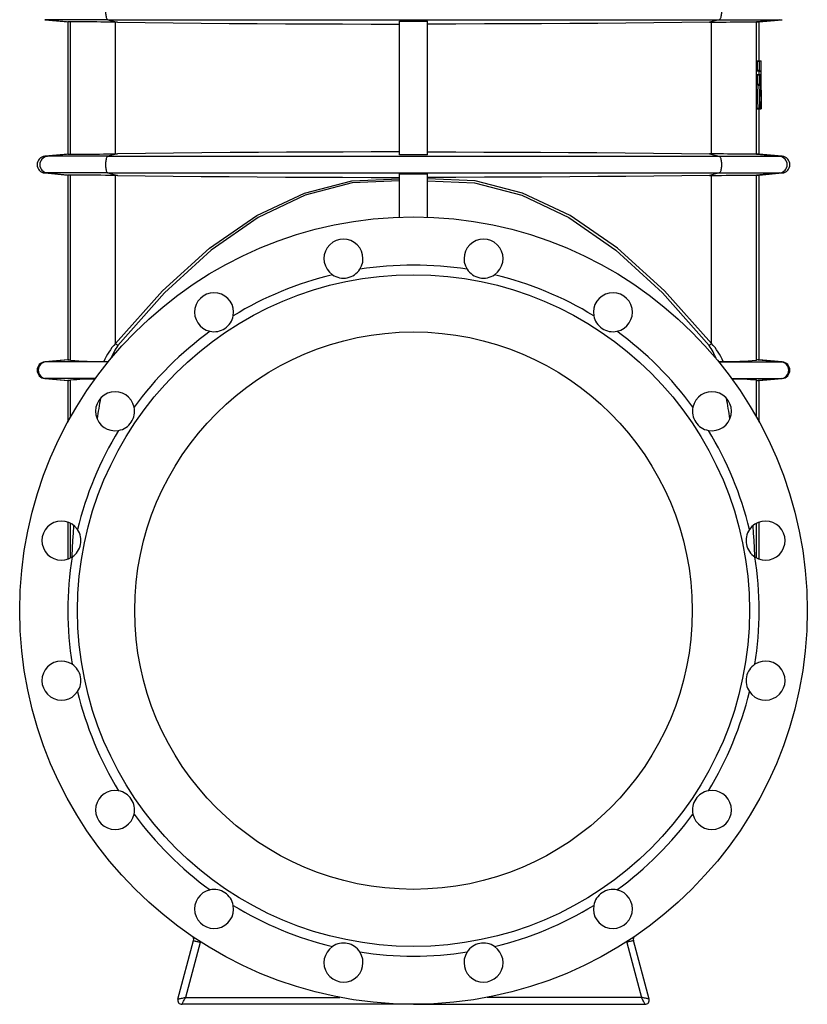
# Model space of a CAD drawing. Extents: x -115 to 1719, y -165 to 2501.
# Tile 3 of 5: x 1136 to 1701, y 533 to 1240. Entities that reach past the tile are written whole.
import ezdxf

# ---------------------------------------------------------------- set-up
doc = ezdxf.new("R2010")
doc.units = 0
doc.layers.get('0').update_dxf_attribs({"linetype": 'CONTINUOUS'})

msp = doc.modelspace()

# ---------------------------------------------------------------- linework, layer by layer
at = {"color": 7, "linetype": 'CONTINUOUS'}
for p, q in [((1154.29, 1239.71), (1170.81, 1238.26)), ((1156.17, 1239.71), (1154.29, 1239.71)), ((1199.6, 1239.71), (1156.17, 1239.71)), ((1156.17, 1239.71), (1172.68, 1238.26)), ((1170.81, 1238.26), (1170.81, 1143.11)), ((1172.79, 1238.26), (1172.68, 1238.26)), ((1172.79, 1143.11), (1172.79, 1238.26)), ((1199.6, 1239.71), (1638.02, 1239.71)), ((1199.6, 1239.71), (1206.37, 1237.87)), ((1206.37, 1237.87), (1205.03, 1237.89)), ((1205.03, 1143.48), (1205.03, 1237.89)), ((1408.81, 1142.84), (1408.81, 1238.53)), ((1428.81, 1142.84), (1428.81, 1238.53)), ((1638.02, 1239.71), (1631.26, 1237.87)), ((1631.26, 1237.87), (1632.59, 1237.89)), ((1632.59, 1143.48), (1632.59, 1237.89)), ((1638.02, 1239.71), (1681.45, 1239.71)), ((1664.83, 1238.26), (1664.95, 1238.26)), ((1664.83, 1143.11), (1664.83, 1238.26)), ((1681.45, 1239.71), (1664.95, 1238.26)), ((1666.81, 1238.26), (1683.33, 1239.71)), ((1666.81, 1210.24), (1666.81, 1238.26)), ((1681.45, 1239.71), (1683.33, 1239.71)), ((1665.32, 1209.88), (1665.32, 1203.4)), ((1665.32, 1209.88), (1666.81, 1209.88)), ((1665.35, 1210.24), (1666.84, 1210.24)), ((1666.81, 1209.88), (1666.81, 1203.4)), ((1666.84, 1210.24), (1668.19, 1210.24)), ((1668.31, 1187.32), (1668.2, 1210.02)), ((1665.32, 1203.4), (1666.81, 1203.4)), ((1665.35, 1203.04), (1666.84, 1203.04)), ((1666.55, 1202.82), (1666.58, 1200.39)), ((1666.55, 1202.82), (1668.05, 1202.82)), ((1666.84, 1203.04), (1668.04, 1203.04)), ((1668.05, 1202.82), (1668.3, 1175.91)), ((1665.32, 1200.03), (1665.32, 1193.55)), ((1665.32, 1200.03), (1666.81, 1200.03)), ((1665.35, 1200.39), (1666.84, 1200.39)), ((1666.81, 1200.03), (1666.81, 1193.55)), ((1666.84, 1200.39), (1667.97, 1200.39)), ((1668.26, 1176.18), (1667.99, 1200.16)), ((1665.71, 1192.69), (1665.15, 1176.18)), ((1665.32, 1193.55), (1666.81, 1193.55)), ((1665.35, 1193.19), (1666.84, 1193.19)), ((1665.71, 1192.69), (1667.2, 1192.69)), ((1667.2, 1192.69), (1666.64, 1176.18)), ((1666.84, 1193.19), (1667.18, 1193.19)), ((1668.31, 1187.32), (1668.31, 1187.1)), ((1668.31, 1175.68), (1668.31, 1187.1)), ((1667.26, 1175.91), (1667.4, 1180.5)), ((1667.4, 1180.5), (1668, 1180.5)), ((1667.42, 1180.72), (1667.99, 1180.72)), ((1668, 1180.5), (1668.07, 1175.91)), ((1665.15, 1176.18), (1666.64, 1176.18)), ((1665.18, 1175.68), (1666.67, 1175.68)), ((1666.67, 1175.68), (1667.24, 1175.68)), ((1666.81, 1143.11), (1666.81, 1175.68)), ((1667.26, 1175.91), (1668.07, 1175.91)), ((1667.34, 1175.68), (1668.08, 1175.68)), ((1668.08, 1175.68), (1668.26, 1175.68)), ((1668.3, 1175.68), (1668.31, 1175.68)), ((1170.81, 1143.11), (1154.29, 1141.66)), ((1156.17, 1141.66), (1154.29, 1141.66)), ((1172.68, 1143.11), (1156.17, 1141.66)), ((1199.6, 1141.66), (1156.17, 1141.66)), ((1172.68, 1143.11), (1172.79, 1143.11)), ((1206.37, 1143.49), (1199.6, 1141.66)), ((1199.6, 1141.66), (1638.02, 1141.66)), ((1205.03, 1143.48), (1206.37, 1143.49)), ((1632.59, 1143.48), (1631.26, 1143.49)), ((1631.26, 1143.49), (1638.02, 1141.66)), ((1638.02, 1141.66), (1681.45, 1141.66)), ((1664.95, 1143.11), (1664.83, 1143.11)), ((1664.95, 1143.11), (1681.45, 1141.66)), ((1683.33, 1141.66), (1666.81, 1143.11)), ((1681.45, 1141.66), (1683.33, 1141.66)), ((1154.29, 1129.71), (1170.81, 1128.26)), ((1156.17, 1129.71), (1154.29, 1129.71)), ((1199.6, 1129.71), (1156.17, 1129.71)), ((1156.17, 1129.71), (1172.68, 1128.26)), ((1170.81, 1128.26), (1170.81, 995.61)), ((1172.79, 1128.26), (1172.68, 1128.26)), ((1172.79, 995.38), (1172.79, 1128.26)), ((1199.6, 1129.71), (1638.02, 1129.71)), ((1199.6, 1129.71), (1206.37, 1127.87)), ((1206.37, 1127.87), (1205.03, 1127.89)), ((1205.03, 1007.3), (1205.03, 1127.89)), ((1408.81, 1098.01), (1408.81, 1129)), ((1428.81, 1098.01), (1428.81, 1129)), ((1638.02, 1129.71), (1631.26, 1127.87)), ((1631.26, 1127.87), (1632.59, 1127.89)), ((1632.59, 1007.3), (1632.59, 1127.89)), ((1638.02, 1129.71), (1681.45, 1129.71)), ((1664.83, 1128.26), (1664.95, 1128.26)), ((1664.83, 995.38), (1664.83, 1128.26)), ((1681.45, 1129.71), (1664.95, 1128.26)), ((1666.81, 1128.26), (1683.33, 1129.71)), ((1666.81, 995.61), (1666.81, 1128.26)), ((1681.45, 1129.71), (1683.33, 1129.71)), ((1170.81, 995.61), (1154.29, 994.16)), ((1155.08, 994.16), (1154.29, 994.16)), ((1171.59, 995.61), (1155.08, 994.16)), ((1199.83, 994.16), (1155.08, 994.16)), ((1637.79, 994.16), (1682.55, 994.16)), ((1666.03, 995.61), (1682.55, 994.16)), ((1683.33, 994.16), (1666.81, 995.61)), ((1682.55, 994.16), (1683.33, 994.16)), ((1154.29, 982.21), (1170.81, 980.76)), ((1155.08, 982.21), (1154.29, 982.21)), ((1190.61, 982.21), (1155.08, 982.21)), ((1155.08, 982.21), (1171.59, 980.76)), ((1647.01, 982.21), (1682.55, 982.21)), ((1682.55, 982.21), (1666.03, 980.76)), ((1666.81, 980.76), (1683.33, 982.21)), ((1682.55, 982.21), (1683.33, 982.21)), ((1170.81, 980.76), (1170.81, 950.97)), ((1172.79, 954.54), (1172.79, 980.98)), ((1664.83, 954.54), (1664.83, 980.98)), ((1666.81, 950.97), (1666.81, 980.76)), ((1170.81, 879.16), (1170.81, 852.68)), ((1172.79, 853.54), (1172.79, 878.3)), ((1664.83, 853.54), (1664.83, 878.3)), ((1666.81, 852.68), (1666.81, 879.16)), ((1249.82, 536.96), (1261.06, 578.89)), ((1265.89, 577.6), (1255.33, 538.18)), ((1571.73, 577.6), (1582.3, 538.18)), ((1587.8, 536.96), (1576.56, 578.89)), ((1255.33, 538.18), (1365.9, 538.18)), ((1582.3, 538.18), (1471.73, 538.18)), ((1418.81, 533.18), (1252.72, 533.18)), ((1418.81, 533.18), (1584.9, 533.18))]:
    msp.add_line(p, q, dxfattribs=at)
for points in [[(1199.6, 1251.66), (1199.34, 1251.54), (1199.09, 1251.31), (1198.86, 1250.97), (1198.64, 1250.54), (1198.44, 1250.03), (1198.26, 1249.43), (1198.11, 1248.77), (1197.99, 1248.05), (1197.91, 1247.28), (1197.85, 1246.49), (1197.84, 1245.68), (1197.85, 1244.88), (1197.91, 1244.08), (1197.99, 1243.32), (1198.11, 1242.6), (1198.26, 1241.94), (1198.44, 1241.34), (1198.64, 1240.82), (1198.86, 1240.39), (1199.09, 1240.06), (1199.34, 1239.83), (1199.6, 1239.71)], [(1638.02, 1251.66), (1638.28, 1251.54), (1638.53, 1251.31), (1638.77, 1250.97), (1638.99, 1250.54), (1639.19, 1250.03), (1639.36, 1249.43), (1639.51, 1248.77), (1639.63, 1248.05), (1639.72, 1247.28), (1639.77, 1246.49), (1639.79, 1245.68), (1639.77, 1244.88), (1639.72, 1244.08), (1639.63, 1243.32), (1639.51, 1242.6), (1639.36, 1241.94), (1639.19, 1241.34), (1638.99, 1240.82), (1638.77, 1240.39), (1638.53, 1240.06), (1638.28, 1239.83), (1638.02, 1239.71)], [(1172.68, 1238.26), (1171.86, 1238.26), (1171.28, 1238.26), (1170.93, 1238.26), (1170.81, 1238.26)], [(1205.03, 1237.89), (1201.44, 1237.94), (1197.93, 1237.99), (1194.56, 1238.04), (1191.62, 1238.08), (1188.82, 1238.11), (1186.19, 1238.15), (1183.76, 1238.17), (1181.53, 1238.2), (1179.52, 1238.22), (1177.74, 1238.23), (1176.21, 1238.25), (1174.97, 1238.26), (1173.98, 1238.26), (1173.25, 1238.26), (1172.79, 1238.26)], [(1206.37, 1237.87), (1226.32, 1237.64), (1246.34, 1237.42), (1266.43, 1237.23), (1286.55, 1237.07), (1306.72, 1236.92), (1327.09, 1236.8), (1347.49, 1236.7), (1367.92, 1236.63), (1388.36, 1236.58), (1408.81, 1236.56)], [(1408.81, 1238.53), (1410.06, 1238.53), (1428.81, 1238.53)], [(1631.26, 1237.87), (1611.3, 1237.64), (1591.28, 1237.42), (1571.2, 1237.23), (1551.07, 1237.07), (1530.9, 1236.92), (1510.54, 1236.8), (1490.13, 1236.7), (1469.7, 1236.63), (1449.26, 1236.58), (1428.81, 1236.56)], [(1632.59, 1237.89), (1636.19, 1237.94), (1639.69, 1237.99), (1643.07, 1238.04), (1646, 1238.08), (1648.8, 1238.11), (1651.43, 1238.15), (1653.87, 1238.17), (1656.09, 1238.2), (1658.11, 1238.22), (1659.89, 1238.23), (1661.41, 1238.25), (1662.66, 1238.26), (1663.64, 1238.26), (1664.37, 1238.26), (1664.83, 1238.26)], [(1664.95, 1238.26), (1665.76, 1238.26), (1666.34, 1238.26), (1666.69, 1238.26), (1666.81, 1238.26)], [(1408.81, 1144.81), (1388.53, 1144.79), (1368.25, 1144.74), (1347.99, 1144.67), (1327.75, 1144.57), (1307.55, 1144.45), (1287.21, 1144.31), (1266.92, 1144.14), (1246.67, 1143.95), (1226.49, 1143.73), (1206.37, 1143.49)], [(1428.81, 1144.81), (1449.09, 1144.79), (1469.37, 1144.74), (1489.63, 1144.67), (1509.87, 1144.57), (1530.08, 1144.45), (1550.41, 1144.31), (1570.7, 1144.14), (1590.95, 1143.95), (1611.14, 1143.73), (1631.26, 1143.49)], [(1170.81, 1143.11), (1170.93, 1143.11), (1171.28, 1143.11), (1171.86, 1143.11), (1172.68, 1143.11)], [(1172.79, 1143.11), (1173.21, 1143.11), (1173.85, 1143.11), (1174.72, 1143.11), (1175.81, 1143.12), (1177.26, 1143.13), (1178.97, 1143.14), (1180.91, 1143.16), (1183.08, 1143.19), (1185.45, 1143.21), (1188.03, 1143.24), (1190.78, 1143.28), (1193.67, 1143.32), (1196.39, 1143.35), (1199.2, 1143.39), (1202.09, 1143.43), (1205.03, 1143.48)], [(1199.6, 1141.66), (1199.34, 1141.54), (1199.09, 1141.31), (1198.86, 1140.97), (1198.64, 1140.54), (1198.44, 1140.03), (1198.26, 1139.43), (1198.11, 1138.77), (1197.99, 1138.05), (1197.91, 1137.28), (1197.85, 1136.49), (1197.84, 1135.68), (1197.85, 1134.88), (1197.91, 1134.08), (1197.99, 1133.32), (1198.11, 1132.6), (1198.26, 1131.94), (1198.44, 1131.34), (1198.64, 1130.82), (1198.86, 1130.39), (1199.09, 1130.06), (1199.34, 1129.83), (1199.6, 1129.71)], [(1428.81, 1142.84), (1410.06, 1142.84), (1408.81, 1142.84)], [(1664.83, 1143.11), (1664.42, 1143.11), (1663.77, 1143.11), (1662.9, 1143.11), (1661.82, 1143.12), (1660.36, 1143.13), (1658.65, 1143.14), (1656.71, 1143.16), (1654.55, 1143.19), (1652.17, 1143.21), (1649.59, 1143.24), (1646.84, 1143.28), (1643.95, 1143.32), (1641.24, 1143.35), (1638.42, 1143.39), (1635.53, 1143.43), (1632.59, 1143.48)], [(1638.02, 1141.66), (1638.28, 1141.54), (1638.53, 1141.31), (1638.77, 1140.97), (1638.99, 1140.54), (1639.19, 1140.03), (1639.36, 1139.43), (1639.51, 1138.77), (1639.63, 1138.05), (1639.72, 1137.28), (1639.77, 1136.49), (1639.79, 1135.68), (1639.77, 1134.88), (1639.72, 1134.08), (1639.63, 1133.32), (1639.51, 1132.6), (1639.36, 1131.94), (1639.19, 1131.34), (1638.99, 1130.82), (1638.77, 1130.39), (1638.53, 1130.06), (1638.28, 1129.83), (1638.02, 1129.71)], [(1666.81, 1143.11), (1666.69, 1143.11), (1666.35, 1143.11), (1665.76, 1143.11), (1664.95, 1143.11)], [(1172.68, 1128.26), (1171.86, 1128.26), (1171.28, 1128.26), (1170.93, 1128.26), (1170.81, 1128.26)], [(1205.03, 1127.89), (1201.44, 1127.94), (1197.93, 1127.99), (1194.56, 1128.04), (1191.62, 1128.08), (1188.82, 1128.11), (1186.19, 1128.15), (1183.76, 1128.17), (1181.53, 1128.2), (1179.52, 1128.22), (1177.74, 1128.23), (1176.21, 1128.25), (1174.97, 1128.26), (1173.98, 1128.26), (1173.25, 1128.26), (1172.79, 1128.26)], [(1205.03, 1007.3), (1238.69, 1045.13), (1272.51, 1075.74), (1306.46, 1099.11), (1340.51, 1115.22), (1374.64, 1124.04), (1408.81, 1125.57)], [(1206.37, 1127.87), (1226.32, 1127.64), (1246.34, 1127.42), (1266.43, 1127.23), (1286.55, 1127.07), (1306.72, 1126.92), (1327.09, 1126.8), (1347.49, 1126.7), (1367.92, 1126.63), (1388.36, 1126.58), (1408.81, 1126.56)], [(1408.81, 1124.17), (1374.93, 1122.66), (1341.09, 1113.85), (1307.32, 1097.75), (1273.65, 1074.38), (1240.12, 1043.75), (1206.75, 1005.91)], [(1408.81, 1129), (1418.81, 1129), (1428.81, 1129)], [(1631.26, 1127.87), (1611.3, 1127.64), (1591.28, 1127.42), (1571.2, 1127.23), (1551.07, 1127.07), (1530.9, 1126.92), (1510.54, 1126.8), (1490.13, 1126.7), (1469.7, 1126.63), (1449.26, 1126.58), (1428.81, 1126.56)], [(1632.59, 1007.3), (1598.94, 1045.13), (1565.12, 1075.74), (1531.16, 1099.11), (1497.11, 1115.22), (1462.98, 1124.04), (1428.81, 1125.57)], [(1428.81, 1124.17), (1462.69, 1122.66), (1496.53, 1113.85), (1530.3, 1097.75), (1563.97, 1074.38), (1597.5, 1043.75), (1630.87, 1005.91)], [(1632.59, 1127.89), (1636.19, 1127.94), (1639.69, 1127.99), (1643.07, 1128.04), (1646, 1128.08), (1648.8, 1128.11), (1651.43, 1128.15), (1653.87, 1128.17), (1656.09, 1128.2), (1658.11, 1128.22), (1659.89, 1128.23), (1661.41, 1128.25), (1662.66, 1128.26), (1663.64, 1128.26), (1664.37, 1128.26), (1664.83, 1128.26)], [(1664.95, 1128.26), (1665.76, 1128.26), (1666.34, 1128.26), (1666.69, 1128.26), (1666.81, 1128.26)], [(1170.81, 995.61), (1171.01, 995.61), (1171.59, 995.61)], [(1171.59, 995.61), (1172.12, 995.55), (1172.79, 995.38)], [(1666.03, 995.61), (1665.5, 995.55), (1664.83, 995.38)], [(1666.81, 995.61), (1666.62, 995.61), (1666.03, 995.61)], [(1171.59, 980.76), (1171.01, 980.76), (1170.81, 980.76)], [(1172.79, 980.98), (1172.12, 980.82), (1171.59, 980.76)], [(1664.83, 980.98), (1665.5, 980.82), (1666.03, 980.76)], [(1666.03, 980.76), (1666.62, 980.76), (1666.81, 980.76)], [(1173.88, 854.17), (1173.92, 855.07), (1174.21, 860.52), (1174.52, 865.92), (1174.86, 871.27), (1175.22, 876.57), (1175.23, 876.67)], [(1663.75, 854.17), (1663.7, 855.07), (1663.42, 860.52), (1663.1, 865.92), (1662.76, 871.27), (1662.4, 876.57), (1662.39, 876.67)], [(1261.06, 578.89), (1261.11, 578.88), (1261.26, 578.84), (1261.5, 578.78), (1261.83, 578.69), (1262.24, 578.58), (1262.73, 578.45), (1263.28, 578.3), (1263.88, 578.14), (1264.53, 577.96), (1265.2, 577.78), (1265.89, 577.6)], [(1576.56, 578.89), (1576.51, 578.88), (1576.37, 578.84), (1576.13, 578.78), (1575.8, 578.69), (1575.38, 578.58), (1574.9, 578.45), (1574.34, 578.3), (1573.74, 578.14), (1573.09, 577.96), (1572.42, 577.78), (1571.73, 577.6)], [(1249.82, 536.96), (1249.88, 536.97), (1250.05, 537.01), (1250.32, 537.07), (1250.7, 537.15), (1251.17, 537.26), (1251.72, 537.38), (1252.35, 537.52), (1253.04, 537.68), (1253.78, 537.84), (1254.54, 538.01), (1255.33, 538.18)], [(1252.72, 533.18), (1252.75, 533.23), (1252.83, 533.39), (1252.96, 533.64), (1253.13, 533.98), (1253.36, 534.4), (1253.62, 534.91), (1253.92, 535.48), (1254.24, 536.11), (1254.59, 536.77), (1254.96, 537.47), (1255.33, 538.18)], [(1584.9, 533.18), (1584.88, 533.23), (1584.8, 533.39), (1584.67, 533.64), (1584.49, 533.98), (1584.27, 534.4), (1584, 534.91), (1583.7, 535.48), (1583.38, 536.11), (1583.03, 536.77), (1582.67, 537.47), (1582.3, 538.18)], [(1587.8, 536.96), (1587.74, 536.97), (1587.58, 537.01), (1587.3, 537.07), (1586.93, 537.15), (1586.46, 537.26), (1585.9, 537.38), (1585.27, 537.52), (1584.58, 537.68), (1583.85, 537.84), (1583.08, 538.01), (1582.3, 538.18)]]:
    msp.add_lwpolyline(points, dxfattribs=at)
for radius in [282.5, 241, 200]:
    msp.add_circle((1418.81, 815.68), radius, dxfattribs=at)
for centre, radius, start, end in [((1666.4, 1209.97), 1.09, 165.60767, 184.68765), ((1667.89, 1209.97), 1.09, 165.54853, 184.71383), ((1666.32, 1210.06), 1.88, 358.68782, 5.46712), ((1666.4, 1203.31), 1.09, 175.28571, 194.41978), ((1665.27, 1202.86), 1.28, 358.09422, 8.05434), ((1667.89, 1203.31), 1.08, 175.28501, 194.45343), ((1666.78, 1202.86), 1.27, 358.07258, 8.09898), ((1666.4, 1200.12), 1.09, 165.60483, 184.68969), ((1667.89, 1200.12), 1.08, 165.54566, 184.71589), ((1666.85, 1200.21), 1.14, 357.85889, 9.05646), ((1666.4, 1193.46), 1.09, 175.28571, 194.41978), ((1663.85, 1192.85), 1.86, 355.13842, 10.50667), ((1667.89, 1193.46), 1.08, 175.28411, 194.45434), ((1665.35, 1192.85), 1.86, 355.12477, 10.54085), ((1668.11, 1180.54), 0.712, 165.29018, 183.33732), ((1666.84, 1180.54), 1.16, 357.89569, 8.87326), ((1666.68, 1176.02), 1.54, 174.12649, 192.72286), ((1668.17, 1176.02), 1.54, 174.10604, 192.76724), ((1666.61, 1175.86), 0.656, 344.04228, 3.65617), ((1669.43, 1175.86), 1.37, 178.2463, 187.58889), ((1659.8, 1176.02), 8.46, 357.70045, 1.07149), ((1674.27, 1175.87), 5.97, 179.61377, 181.74633), ((1154.81, 1135.68), 6, 95, 265), ((1156.71, 1135.68), 6, 95.19487, 264.80513), ((1680.91, 1135.68), 6, 275.19487, 84.80513), ((1682.81, 1135.68), 6, 275, 85), ((1368.58, 1068.24), 14, 326.96907, 235.53093), ((1469.05, 1068.24), 14, 304.46907, 213.03093), ((1368.58, 1068.24), 14, 235.53629, 326.96373), ((1418.81, 815.68), 247.93, 81.06692, 98.93308), ((1469.05, 1068.24), 14, 213.03627, 304.46371), ((1418.81, 815.68), 247.93, 103.56692, 121.43308), ((1418.81, 815.68), 247.93, 58.56692, 76.43308), ((1275.75, 1029.79), 14, 349.46907, 258.03093), ((1561.87, 1029.79), 14, 281.96907, 190.53093), ((1275.75, 1029.79), 14, 258.03633, 349.46366), ((1561.87, 1029.79), 14, 190.53634, 281.96367), ((1418.81, 815.68), 247.93, 126.06692, 143.93308), ((1418.81, 815.68), 247.93, 36.06692, 53.93308), ((1234.63, 979.11), 40.87, 136.39432, 158.00817), ((1238.81, 982.97), 39.42, 144.41455, 159.84399), ((1258.12, 1071.07), 82.98, 230.22001, 231.74625), ((1579.5, 1071.07), 82.98, 308.25375, 309.77999), ((1598.82, 982.97), 39.42, 20.15601, 35.58545), ((1603, 979.11), 40.87, 21.99183, 43.60568), ((1154.81, 988.18), 6, 95, 265), ((1155.61, 988.18), 6, 95.08125, 264.91875), ((1194.91, 1245.65), 251.25, 264.94827, 270.41353), ((1198.73, 1123.23), 128.83, 269.10757, 270.58116), ((1638.88, 1124.32), 129.92, 269.40835, 270.88872), ((1642.71, 1245.65), 251.25, 269.58647, 275.05173), ((1682.02, 988.18), 6, 275.08125, 84.91875), ((1682.81, 988.18), 6, 275, 85), ((1189.41, 820.81), 161.04, 89.64476, 95.92198), ((1648.23, 820.96), 160.89, 84.07709, 90.35188), ((1204.71, 958.74), 14, 11.96907, 280.53093), ((1588.12, 893.71), 400.76, 169.29625, 171.4504), ((1632.91, 958.74), 14, 259.46907, 168.03093), ((1249.5, 893.71), 400.76, 8.5496, 10.70375), ((1204.71, 958.74), 14, 280.53637, 11.96365), ((1632.92, 958.74), 14, 168.03635, 259.46363), ((1418.81, 815.68), 247.93, 148.56692, 166.43308), ((1418.81, 815.68), 247.93, 13.56692, 31.43308), ((1166.26, 865.92), 14, 34.46907, 303.03093), ((1671.36, 865.92), 14, 236.96907, 145.53093), ((1166.26, 865.92), 14, 303.03632, 34.46366), ((1671.37, 865.92), 14, 145.53634, 236.96368), ((1418.81, 815.68), 247.93, 171.06692, 188.93308), ((1418.81, 815.68), 247.93, 351.06692, 8.93308), ((1166.26, 765.45), 14, 56.96907, 325.53093), ((1166.26, 765.45), 14, 325.53629, 56.96373), ((1671.37, 765.45), 14, 123.03627, 214.46371), ((1671.36, 765.45), 14, 214.46907, 123.03093), ((1418.81, 815.68), 247.93, 193.56692, 211.43308), ((1418.81, 815.68), 247.93, 328.56692, 346.43308), ((1204.71, 672.62), 14, 79.46907, 348.03093), ((1204.71, 672.62), 14, 348.03633, 79.46366), ((1632.92, 672.62), 14, 100.53634, 191.96367), ((1632.91, 672.62), 14, 191.96907, 100.53093), ((1418.81, 815.68), 247.93, 216.06692, 233.93308), ((1418.81, 815.68), 247.93, 306.06692, 323.93308), ((1275.75, 601.58), 14, 101.96907, 10.53093), ((1275.75, 601.58), 14, 10.53637, 101.96365), ((1561.87, 601.58), 14, 169.46907, 78.03093), ((1561.87, 601.58), 14, 78.03635, 169.46363), ((1418.81, 815.68), 247.93, 238.56692, 256.43308), ((1418.81, 815.68), 247.93, 283.56692, 301.43308), ((1258.16, 579.67), 3, 345, 55.75758), ((1579.46, 579.67), 3, 124.24242, 195), ((1258.16, 579.67), 8, 345, 348.52804), ((1368.58, 563.13), 14, 124.46907, 33.03093), ((1368.58, 563.13), 14, 33.03632, 124.46366), ((1469.05, 563.13), 14, 146.96907, 55.53093), ((1469.05, 563.13), 14, 55.53634, 146.96368), ((1579.46, 579.67), 8, 191.47196, 195), ((1418.81, 815.68), 247.93, 261.06692, 278.93308), ((1252.72, 536.18), 3, 165, 270), ((1584.9, 536.18), 3, 270, 15)]:
    msp.add_arc(centre, radius, start, end, dxfattribs=at)

doc.saveas('drawing.dxf')
